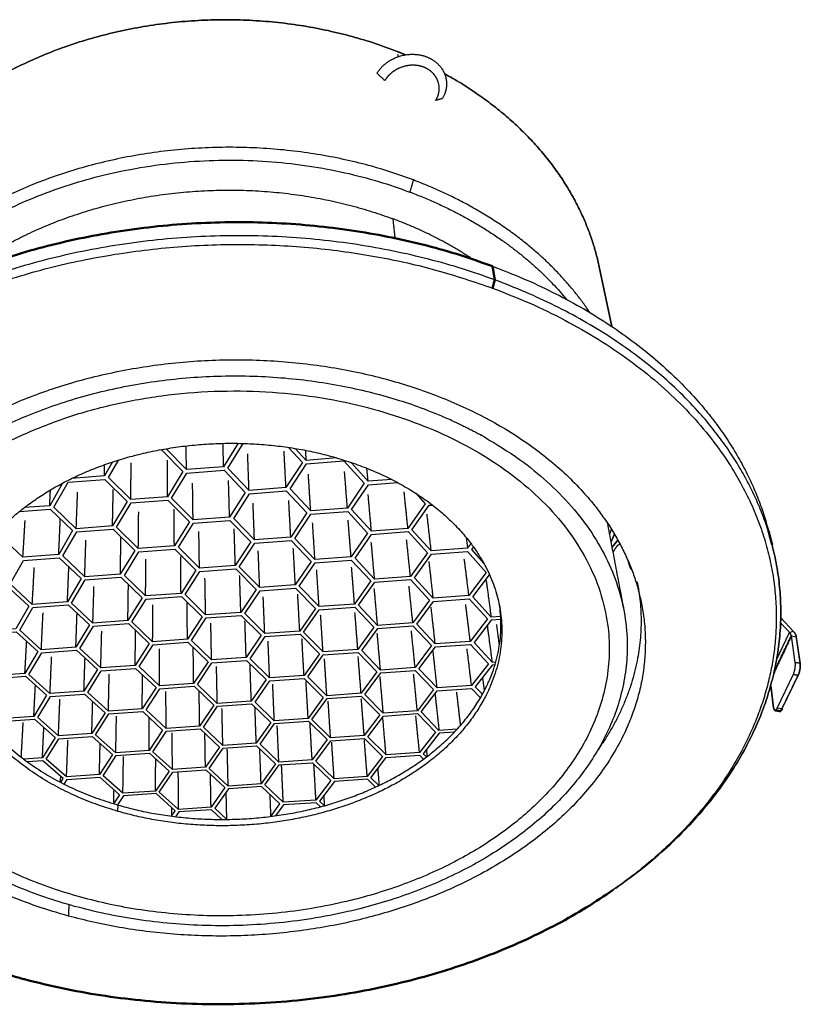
# Model space of a CAD drawing. Header units: millimetres. Extents: x 79 to 259, y 115 to 257.
# Tile 5 of 5: x 217 to 258, y 199 to 252. Entities that reach past the tile are written whole.
import ezdxf

# ---------------------------------------------------------------- set-up
doc = ezdxf.new("R2010")
doc.units = ezdxf.units.MM
doc.layers.add('IGES level 1', color=7, linetype='Continuous', true_color=0xe5eaed)
doc.layers.add('Make2D$Visible$Curvas', color=7, linetype='Continuous')
doc.layers.add('Make2D$Visible$Tangentes', color=7, linetype='Continuous')
doc.layers.add('Make2D$Visible$CurvasDeSiluetaDeEscena', color=7, linetype='Continuous', lineweight=50)

msp = doc.modelspace()

# ---------------------------------------------------------------- linework, layer by layer
at = {"layer": 'IGES level 1'}
msp.add_line((248.516, 235.337), (247.856, 238.488), dxfattribs=at)
msp.add_rational_spline([(247.856, 238.488), (246.504, 244.947), (239.679, 248.702)], [158.279204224, 139.903570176, 144.850025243], degree=2, dxfattribs=at)
at = {"layer": 'Make2D$Visible$Curvas', "color": 254, "true_color": 0xe5eaed}
msp.add_line((247.856, 238.488), (248.516, 235.337), dxfattribs=at)
at = {"layer": 'Make2D$Visible$Curvas', "color": 7, "lineweight": -3, "true_color": 0xffffff}
for points in [[(228.777, 229.154), (228.007, 227.915), (226.041, 227.763), (224.972, 228.868)], [(231.441, 228.936), (232.17, 228.146), (231.303, 226.813), (229.35, 226.663), (228.228, 227.841), (229.043, 229.148)], [(224.713, 228.822), (225.843, 227.657), (225.038, 226.332), (223.097, 226.183), (221.928, 227.354), (222.462, 228.272)], [(233.998, 228.379), (232.374, 228.253), (231.797, 228.88)], [(222.133, 228.166), (221.704, 227.427), (219.981, 227.294)], [(236.891, 227.241), (235.645, 227.146), (235.584, 227.833)], [(219.487, 227.043), (218.815, 225.855), (217.474, 225.752)], [(238.161, 226.512), (238.661, 225.951), (237.748, 224.657), (235.817, 224.512), (234.765, 225.655), (235.657, 226.967), (237.191, 227.084)], [(217.225, 225.555), (218.847, 225.68), (220.028, 224.537), (219.293, 223.269), (217.4, 223.127), (216.21, 224.247), (216.672, 225.08)], [(240.825, 224.177), (240.899, 223.604), (238.978, 223.461), (237.96, 224.587), (238.874, 225.879), (239.041, 225.891)], [(241.21, 223.675), (241.107, 223.534), (241.767, 222.792)], [(242.651, 219.998), (242.144, 219.961), (241.177, 221.031), (242.058, 222.207)], [(242.66, 219.837), (242.148, 219.8), (241.244, 218.616), (242.194, 217.583), (242.395, 217.598)], [(258.218, 217.56), (258.016, 218.967), (258.273, 218.922), (258.477, 217.514)], [(241.047, 218.524), (241.047, 218.523), (241.047, 218.524)], [(242.349, 217.439), (242.197, 217.428), (241.309, 216.285), (241.686, 215.881)], [(258.377, 216.894), (257.513, 215.105), (257.257, 215.15), (258.117, 216.939)], [(240.35, 214.036), (239.388, 213.969), (238.442, 214.947), (239.297, 216.066), (241.116, 216.195), (241.582, 215.698)], [(215.888, 213.862), (216.233, 214.441), (218.006, 214.566), (219.101, 213.594), (218.43, 212.516), (217.445, 212.448)], [(238.252, 214.858), (238.253, 214.86), (238.253, 214.858)], [(240.202, 213.878), (239.394, 213.822), (238.552, 212.74), (238.722, 212.567)], [(236.211, 211.057), (235.789, 211.472), (236.599, 212.533), (238.367, 212.655), (238.566, 212.452)], [(219.399, 211.222), (219.533, 211.433), (218.46, 212.372), (217.625, 212.314)], [(219.578, 211.132), (219.733, 211.375), (221.468, 211.494), (222.512, 210.568), (222.196, 210.093)], [(236.03, 210.973), (235.607, 211.389), (233.86, 211.27), (233.081, 210.23), (233.333, 209.988)], [(230.494, 209.422), (230.982, 210.088), (230.004, 211.007), (228.267, 210.889), (227.536, 209.855), (228.182, 209.264), (228.147, 210.719)], [(225.257, 209.436), (225.45, 209.714), (224.434, 210.628), (222.709, 210.511), (222.392, 210.034)], [(233.128, 209.932), (232.902, 210.148), (231.175, 210.031), (230.752, 209.456)], [(227.921, 209.263), (227.361, 209.774), (225.644, 209.658), (225.472, 209.409)]]:
    msp.add_lwpolyline(points, dxfattribs=at)
for points in [[(231.521, 226.74), (232.39, 228.072), (234.366, 228.225), (235.44, 227.04), (234.55, 225.727), (232.608, 225.579)], [(225.258, 226.26), (226.065, 227.583), (228.028, 227.735), (229.15, 226.558), (228.321, 225.254), (226.392, 225.107)], [(219.038, 225.783), (219.784, 227.097), (221.733, 227.248), (222.903, 226.079), (222.134, 224.784), (220.217, 224.638)], [(228.538, 225.182), (229.369, 226.485), (231.321, 226.635), (232.408, 225.476), (231.555, 224.191), (229.637, 224.047)], [(222.353, 224.713), (223.124, 226.007), (225.063, 226.156), (226.197, 225.005), (225.403, 223.729), (223.498, 223.585)], [(231.769, 224.121), (232.623, 225.405), (234.563, 225.552), (235.616, 224.41), (234.741, 223.145), (232.833, 223.003)], [(225.619, 223.659), (226.414, 224.934), (228.341, 225.08), (229.441, 223.946), (228.624, 222.689), (226.729, 222.548)], [(220.248, 224.466), (222.162, 224.611), (223.307, 223.485), (222.548, 222.236), (220.666, 222.096), (219.511, 223.2)], [(234.951, 223.076), (235.828, 224.34), (237.757, 224.485), (238.777, 223.361), (237.879, 222.114), (235.983, 221.974)], [(228.837, 222.62), (229.655, 223.876), (231.571, 224.02), (232.637, 222.903), (231.797, 221.665), (229.913, 221.526)], [(222.763, 222.168), (223.524, 223.415), (225.427, 223.558), (226.538, 222.449), (225.755, 221.219), (223.884, 221.081)], [(238.087, 222.046), (238.986, 223.291), (240.904, 223.434), (241.89, 222.327), (240.972, 221.098), (239.086, 220.96)], [(217.433, 222.958), (219.324, 223.1), (220.479, 221.998), (219.753, 220.776), (217.894, 220.638), (216.73, 221.719)], [(232.007, 221.597), (232.848, 222.834), (234.753, 222.976), (235.785, 221.876), (234.924, 220.656), (233.051, 220.519)], [(225.967, 221.151), (226.751, 222.381), (228.644, 222.521), (229.721, 221.428), (228.916, 220.216), (227.055, 220.08)], [(220.695, 221.93), (222.575, 222.07), (223.696, 220.984), (222.947, 219.779), (221.098, 219.644), (219.968, 220.709)], [(235.131, 220.589), (235.994, 221.808), (237.888, 221.948), (238.888, 220.864), (238.006, 219.661), (236.143, 219.526)], [(214.679, 221.482), (216.546, 221.621), (217.711, 220.542), (217.017, 219.346), (215.18, 219.211), (214.007, 220.269)], [(229.125, 220.15), (229.931, 221.361), (231.813, 221.5), (232.857, 220.423), (232.031, 219.228), (230.18, 219.094)], [(223.909, 220.917), (225.778, 221.055), (226.866, 219.985), (226.095, 218.798), (224.256, 218.664), (223.158, 219.713)], [(238.21, 219.595), (239.093, 220.797), (240.977, 220.934), (241.946, 219.866), (241.043, 218.681), (239.19, 218.548)], [(217.926, 220.476), (219.783, 220.613), (220.914, 219.549), (220.198, 218.37), (218.371, 218.238), (217.231, 219.28)], [(232.237, 219.163), (233.065, 220.356), (234.936, 220.493), (235.949, 219.431), (235.101, 218.254), (233.261, 218.122)], [(226.303, 218.733), (227.076, 219.919), (228.935, 220.054), (229.991, 219), (229.198, 217.83), (227.369, 217.698)], [(221.126, 219.484), (222.973, 219.619), (224.072, 218.571), (223.332, 217.408), (221.515, 217.278), (220.408, 218.305)], [(235.304, 218.19), (236.153, 219.366), (238.014, 219.501), (238.995, 218.455), (238.128, 217.294), (236.297, 217.164)], [(215.215, 219.052), (217.05, 219.186), (218.191, 218.145), (217.505, 216.99), (215.699, 216.86), (214.551, 217.881)], [(229.403, 217.766), (230.198, 218.935), (232.046, 219.069), (233.07, 218.029), (232.257, 216.876), (230.438, 216.746)], [(218.402, 218.081), (220.227, 218.213), (221.335, 217.186), (220.626, 216.048), (218.831, 215.92), (217.714, 216.927)], [(224.281, 218.506), (226.117, 218.639), (227.184, 217.606), (226.423, 216.46), (224.616, 216.332), (223.54, 217.345)], [(239.197, 218.39), (241.047, 218.523), (241.999, 217.492), (241.111, 216.347), (239.291, 216.219), (238.328, 217.23)], [(227.39, 217.543), (229.216, 217.674), (230.252, 216.656), (229.47, 215.526), (227.672, 215.399), (226.627, 216.398)], [(232.459, 216.813), (233.274, 217.965), (235.113, 218.097), (236.106, 217.072), (235.272, 215.935), (233.463, 215.808)], [(223.358, 217.253), (224.434, 216.242), (223.705, 215.119), (221.918, 214.993), (220.833, 215.985), (221.543, 217.123)], [(235.472, 215.873), (236.307, 217.009), (238.136, 217.139), (239.099, 216.129), (238.245, 215.008), (236.446, 214.882)], [(215.733, 216.706), (217.537, 216.836), (218.654, 215.83), (217.975, 214.715), (216.2, 214.589), (215.075, 215.576)], [(229.672, 215.464), (230.455, 216.593), (232.271, 216.722), (233.276, 215.718), (232.474, 214.604), (230.686, 214.479)], [(224.639, 216.179), (226.444, 216.308), (227.49, 215.31), (226.74, 214.203), (224.963, 214.079), (223.908, 215.057)], [(218.861, 215.768), (220.655, 215.896), (221.74, 214.905), (221.041, 213.804), (219.275, 213.681), (218.181, 214.654)], [(232.673, 214.543), (233.476, 215.656), (235.283, 215.784), (236.258, 214.794), (235.437, 213.695), (233.659, 213.572)], [(227.692, 215.248), (229.488, 215.375), (230.503, 214.392), (229.733, 213.3), (227.965, 213.177), (226.941, 214.143)], [(221.945, 214.843), (223.729, 214.969), (224.784, 213.992), (224.064, 212.907), (222.308, 212.785), (221.244, 213.744)], [(236.456, 214.733), (238.253, 214.858), (239.199, 213.882), (238.359, 212.799), (236.59, 212.678), (235.633, 213.635)], [(224.986, 213.931), (226.76, 214.055), (227.786, 213.092), (227.046, 212.022), (225.299, 211.901), (224.264, 212.847)], [(230.703, 214.331), (232.489, 214.456), (233.475, 213.486), (232.685, 212.409), (230.927, 212.288), (229.931, 213.24)], [(219.304, 213.534), (221.068, 213.658), (222.132, 212.7), (221.441, 211.636), (219.705, 211.517), (218.632, 212.457)], [(232.88, 212.35), (233.672, 213.426), (235.448, 213.549), (236.406, 212.592), (235.597, 211.531), (233.848, 211.411)], [(227.985, 213.032), (229.75, 213.154), (230.747, 212.204), (229.987, 211.148), (228.249, 211.03), (227.243, 211.963)], [(222.333, 212.641), (224.088, 212.762), (225.123, 211.817), (224.412, 210.768), (222.684, 210.651), (221.641, 211.578)], [(230.943, 212.145), (232.699, 212.265), (233.667, 211.328), (232.889, 210.287), (231.159, 210.17), (230.182, 211.09)], [(225.321, 211.759), (227.066, 211.879), (228.072, 210.947), (227.342, 209.912), (225.623, 209.796), (224.608, 210.711)]]:
    msp.add_lwpolyline(points, close=True, dxfattribs=at)
at = {"layer": 'Make2D$Visible$Curvas', "color": 7, "true_color": 0xffffff}
for points in [[(248.53, 223.641, 0), (248.842, 224.037, 0)], [(258.108, 219.227, 0), (257.45, 219.919, 0)], [(256.92, 216.344, 0), (257.074, 215.174, 0)]]:
    msp.add_polyline3d(points, close=True, dxfattribs=at)
at = {"layer": 'Make2D$Visible$Curvas', "color": 254, "true_color": 0xe5eaed}
for points, weights, knots in [([(207.618, 237.37), (208.867, 245.422), (217.952, 249.451), (227.504, 253.688), (237.186, 249.87)], [159.49205621, 136.733475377, 147.815522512, 130.043899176, 147.418712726], [-3.359634, -3.359634, -3.359634, -2.468654, -2.468654, -1.577674, -1.577674, -1.577674]), ([(237.186, 249.87), (227.504, 253.688), (217.952, 249.451), (208.867, 245.422), (207.618, 237.37)], [147.418712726, 130.043899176, 147.815522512, 136.733475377, 159.49205621], [-1.532838, -1.532838, -1.532838, -0.641858, -0.641858, 0.249121, 0.249121, 0.249121]), ([(199.544, 223.03), (201.6, 233.241), (214.565, 238.264), (228.432, 243.637), (242.22, 238.518)], [136.859945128, 115.890352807, 123.376201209, 108.360785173, 123.174047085], [-4.763083, -4.763083, -4.763083, -3.902338, -3.902338, -3.041593, -3.041593, -3.041593]), ([(242.336, 237.798), (228.457, 242.927), (214.499, 237.544), (201.453, 232.512), (199.396, 222.29)], [122.368252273, 107.628470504, 122.570406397, 115.158038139, 136.054150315], [1.686769, 1.686769, 1.686769, 2.547514, 2.547514, 3.40826, 3.40826, 3.40826])]:
    msp.add_rational_spline(points, weights, degree=2, knots=knots, dxfattribs=at)
at = {"layer": 'Make2D$Visible$Curvas', "color": 254, "lineweight": -3, "true_color": 0xe5eaed}
for points, weights, degree, knots in [([(236.116, 248.721), (236.352, 249.12), (236.761, 249.44), (237.748, 249.772), (238.284, 249.768), (238.744, 249.586), (239.203, 249.405), (239.548, 249.064), (239.854, 248.227), (239.804, 247.77), (239.563, 247.38)], [142.695455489, 142.350079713, 142.098369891, 141.868278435, 141.896500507, 142.051948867, 142.207459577, 142.477457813, 143.148609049, 143.523531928, 143.867040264], 3, [1, 1, 1, 1, 1.5, 1.5, 2, 2, 2, 2.5, 2.5, 3, 3, 3, 3]), ([(239.221, 247.287), (239.265, 247.36), (239.304, 247.438), (239.348, 247.562), (239.361, 247.605), (239.381, 247.692), (239.391, 247.753), (239.408, 247.9), (239.413, 248.078), (239.298, 248.403), (239.248, 248.493), (239.173, 248.603), (239.148, 248.635), (239.099, 248.693), (239.087, 248.706), (238.919, 248.874), (238.758, 248.974), (238.507, 249.073), (238.417, 249.099), (238.273, 249.127), (238.224, 249.134), (238.123, 249.143), (238.053, 249.146), (237.882, 249.146), (237.679, 249.133), (237.299, 249), (237.193, 248.948), (237.064, 248.873), (237.026, 248.848), (236.957, 248.801), (236.942, 248.79), (236.739, 248.629), (236.614, 248.483), (236.526, 248.335)], [143.398300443, 143.33469091, 143.267355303, 143.162066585, 143.126263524, 143.053553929, 143.003384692, 142.883344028, 142.739670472, 142.484076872, 142.413699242, 142.32775776, 142.302339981, 142.257235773, 142.246953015, 142.113896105, 142.032986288, 141.948019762, 141.924010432, 141.896707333, 141.889057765, 141.877019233, 141.871721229, 141.863315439, 141.862745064, 141.950640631, 141.988131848, 142.04425872, 142.063001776, 142.099094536, 142.10728609, 142.23361204, 142.355458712, 142.483154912], 3, [4, 4, 4, 4, 4.0625, 4.0625, 4.09375, 4.09375, 4.125, 4.125, 4.25, 4.25, 4.3125, 4.3125, 4.34375, 4.34375, 4.375, 4.375, 4.5, 4.5, 4.5625, 4.5625, 4.59375, 4.59375, 4.625, 4.625, 4.75, 4.75, 4.8125, 4.8125, 4.84375, 4.84375, 4.875, 4.875, 5, 5, 5, 5]), ([(238.036, 243.079), (227.691, 247), (217.478, 242.651), (211.116, 239.943), (208.196, 234.949)], [137.91413255, 121.466968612, 138.310942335, 131.465038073, 139.15711623], 2, [8.283185, 8.283185, 8.283185, 9.174165, 9.174165, 9.774847, 9.774847, 9.774847]), ([(208.594, 204.617), (191.775, 215.254), (203.181, 229.237), (217.298, 246.543), (242.209, 237.365)], [155.449455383, 110.985538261, 129.164133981, 89.6693719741, 122.33505047], 2, [0.416325, 0.416325, 0.416325, 1.778959, 1.778959, 3.141593, 3.141593, 3.141593]), ([(242.209, 237.365), (255.878, 232.329), (257.122, 221.552), (258.198, 212.232), (248.593, 205.536)], [122.33505047, 113.691355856, 136.361176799, 131.458603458, 154.276986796], 2, [3.141593, 3.141593, 3.141593, 4.048683, 4.048683, 4.955774, 4.955774, 4.955774]), ([(206.32, 219.56), (207.445, 227.426), (217.373, 231.446), (227.872, 235.698), (238.547, 231.937)], [138.359817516, 117.816079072, 127.233503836, 111.406565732, 126.812500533], 2, [1.344796, 1.344796, 1.344796, 2.243194, 2.243194, 3.141593, 3.141593, 3.141593]), ([(215.515, 229.62), (226.196, 235.321), (238.056, 231.169), (239.204, 230.767), (240.27, 230.27), (256.394, 222.754), (246.397, 210.995), (237.055, 200.005), (220.128, 204.669)], [111.464715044, 100.592159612, 127.405355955, 124.863968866, 122.835879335, 98.6001926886, 147.66478189, 114.335165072, 155.464474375], 2, [18.169973, 18.169973, 18.169973, 19.179482, 19.179482, 19.300779, 19.300779, 20.750278, 20.750278, 22.321074, 22.321074, 22.321074]), ([(220.455, 205.153), (202.903, 210.012), (209.254, 222.447), (216.999, 237.614), (237.572, 230.454)], [154.84093841, 105.27968237, 135.481931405, 86.3207024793, 128.02889192], 2, [4.141593, 4.141593, 4.141593, 5.712389, 5.712389, 7.283185, 7.283185, 7.283185]), ([(237.572, 230.454), (256.317, 223.931), (245.621, 211.234), (236.709, 200.654), (220.455, 205.153)], [128.02889192, 94.7394928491, 147.387898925, 113.69847274, 154.84093841], 2, [1, 1, 1, 2.570796, 2.570796, 4.141593, 4.141593, 4.141593]), ([(213.676, 219.481), (214.139, 224.823), (220.737, 227.639), (227.606, 230.572), (234.742, 228.144)], [142.017656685, 121.921832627, 133.929046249, 117.117067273, 133.442027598], 2, [7.894298, 7.894298, 7.894298, 8.83058, 8.83058, 9.766861, 9.766861, 9.766861]), ([(248.583, 223.36), (248.72, 223.65), (248.852, 223.818), (248.975, 223.831), (248.981, 223.831), (248.986, 223.831)], [153.497137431, 153.020786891, 152.444738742, 151.822036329, 151.793123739, 151.76422418], 3, [3.1239369, 3.1239369, 3.1239369, 3.1239369, 3.5, 3.5, 3.518313, 3.518313, 3.518313, 3.518313]), ([(250.089, 220.691), (251.908, 211.588), (241.059, 206.099), (231.103, 201.061), (219.806, 204.158)], [137.21819167, 124.218427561, 153.567813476, 135.353934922, 156.040299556], 2, [4.027302, 4.027302, 4.027302, 5.155244, 5.155244, 6.283185, 6.283185, 6.283185]), ([(222.428, 210.024), (229.822, 207.885), (236.438, 211.168), (243.416, 214.63), (242.598, 220.518)], [153.448971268, 133.514802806, 152.042989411, 126.591491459, 141.604973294], 2, [1.769029, 1.769029, 1.769029, 2.858089, 2.858089, 3.947149, 3.947149, 3.947149]), ([(242.644, 220.187), (243.462, 214.299), (236.466, 210.837), (229.834, 207.555), (222.422, 209.693)], [141.239412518, 126.278801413, 151.677428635, 133.20211276, 153.083410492], 2, [4.447149, 4.447149, 4.447149, 5.536209, 5.536209, 6.625269, 6.625269, 6.625269])]:
    msp.add_rational_spline(points, weights, degree=degree, knots=knots, dxfattribs=at)
at = {"layer": 'Make2D$Visible$Curvas', "color": 254, "true_color": 0xe5eaed}
for points, weights, degree in [([(237.186, 249.87), (237.402, 249.785), (237.615, 249.696)], [147.418712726, 147.1395355, 146.881901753], 2), ([(237.615, 249.696), (237.402, 249.785), (237.186, 249.87)], [146.881901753, 147.1395355, 147.418712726], 2), ([(239.679, 248.702), (246.504, 244.947), (247.856, 238.488)], [144.850025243, 139.903570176, 158.279204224], 2), ([(242.22, 238.518), (254.33, 234.023), (256.797, 224.549)], [123.174047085, 116.583373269, 135.384713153], 2), ([(256.989, 223.81), (254.52, 233.295), (242.336, 237.798)], [134.57891834, 115.842829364, 122.368252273], 2), ([(256.797, 224.549), (256.989, 223.81)], [133.364803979, 132.571031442], 1), ([(248.477, 223.923), (248.572, 224.138), (248.66, 224.354)], [142.447785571, 142.391794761, 142.363776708], 2), ([(248.66, 224.354), (248.572, 224.138), (248.477, 223.923)], [142.363776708, 142.391794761, 142.447785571], 2), ([(256.989, 223.81), (259.726, 213.297), (248.742, 205.639)], [134.57891834, 127.547786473, 154.622324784], 2), ([(248.742, 205.639), (259.726, 213.297), (256.989, 223.81)], [154.622324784, 127.547786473, 134.57891834], 2)]:
    msp.add_rational_spline(points, weights, degree=degree, dxfattribs=at)
at = {"layer": 'Make2D$Visible$Curvas', "color": 254, "lineweight": -3, "true_color": 0xe5eaed}
for points, weights, degree in [([(236.526, 248.335), (236.116, 248.721)], [142.484333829, 142.695455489], 1), ([(239.563, 247.38), (239.221, 247.287)], [143.867040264, 143.398300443], 1), ([(210.714, 237.316), (221.457, 248.625), (237.846, 242.441)], [132.098598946, 101.682732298, 137.860257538], 2), ([(247.364, 236.067), (244.26, 240.72), (238.036, 243.079)], [138.250759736, 131.298442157, 137.91413255], 2), ([(237.846, 242.441), (243.069, 240.471), (246.127, 236.767)], [137.860257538, 130.473308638, 133.027493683], 2), ([(241.155, 238.894), (239.247, 240.171), (236.946, 241.028)], [135.464003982, 136.070006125, 139.103300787], 2), ([(238.547, 231.937), (248.547, 228.414), (250.089, 220.691)], [126.812500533, 117.367430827, 137.21819167], 2), ([(234.742, 228.144), (241.877, 225.716), (242.644, 220.187)], [133.442027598, 120.275709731, 141.239412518], 2), ([(248.281, 224.952), (249.162, 220.314)], [142.291898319, 137.140413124], 1), ([(248.498, 224.618), (248.449, 224.481), (248.397, 224.344)], [148.257311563, 148.182538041, 148.119821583], 2), ([(248.148, 223.237), (248.154, 223.224), (248.161, 223.211)], [129.978456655, 130.00456686, 130.030793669], 2), ([(249.587, 222.438), (249.518, 222.529), (249.452, 222.69), (249.395, 222.912)], [148.332202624, 148.731630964, 149.111335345, 149.442604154], 3), ([(249.861, 221.835), (250.792, 217.175), (247.771, 212.916)], [138.463510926, 131.37959568, 136.61728105], 2), ([(250.089, 220.691), (249.861, 221.835)], [137.152535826, 138.397259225], 1), ([(242.598, 220.518), (242.644, 220.187)], [139.318979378, 138.959320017], 1), ([(213.705, 219.812), (213.091, 212.724), (222.428, 210.024)], [142.383217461, 120.996502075, 153.448971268], 2), ([(219.806, 204.158), (204.708, 208.297), (206.32, 219.56)], [156.040299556, 118.022236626, 138.359817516], 2), ([(220.128, 204.669), (205.793, 208.618), (207.248, 219.293)], [155.464474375, 118.220339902, 138.648831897], 2), ([(222.422, 209.693), (213.062, 212.393), (213.676, 219.481)], [153.083410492, 120.702094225, 142.017656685], 2), ([(248.593, 205.536), (235.112, 196.137), (217.537, 200.797)], [154.276986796, 131.678717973, 160.517749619], 2), ([(217.537, 200.797), (212.538, 202.122), (208.594, 204.617)], [160.517749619, 155.295856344, 155.449455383], 2)]:
    msp.add_rational_spline(points, weights, degree=degree, dxfattribs=at)
at = {"layer": 'Make2D$Visible$Curvas', "color": 7, "lineweight": -3, "true_color": 0xffffff}
for points, weights, degree in [([(228.007, 227.915), (227.974, 229.152)], [134.842030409, 136.240650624], 1), ([(226.041, 227.763), (226.029, 229.018)], [134.98748287, 136.406670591], 1), ([(229.35, 226.663), (229.278, 228.595)], [136.02579399, 138.219158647], 1), ([(231.303, 226.813), (231.201, 228.744)], [135.88034153, 138.073706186], 1), ([(232.374, 228.253), (232.341, 228.782)], [134.519957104, 135.114076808], 1), ([(223.097, 226.183), (223.125, 228.116)], [136.493319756, 138.686684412], 1), ([(225.038, 226.332), (225.035, 228.265)], [136.347867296, 138.541231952], 1), ([(225.118, 228.404), (225.118, 228.404)], [138.407830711, 138.407196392], 1), ([(235.645, 227.146), (234.742, 228.144)], [135.558268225, 134.619066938], 1), ([(221.704, 227.427), (221.72, 228.024)], [135.309556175, 135.980235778], 1), ([(232.216, 227.806), (232.216, 227.805)], [138.975030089, 138.975345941], 1), ([(234.55, 225.727), (234.397, 227.661)], [136.918652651, 139.112017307], 1), ([(226.392, 225.107), (226.367, 227.043)], [137.531630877, 139.724995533], 1), ([(228.321, 225.254), (228.266, 227.189)], [137.386178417, 139.579543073], 1), ([(232.608, 225.579), (232.486, 227.514)], [137.064105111, 139.257469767], 1), ([(218.815, 225.855), (218.856, 226.688)], [136.815393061, 137.751411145], 1), ([(220.217, 224.638), (220.29, 226.575)], [137.999156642, 140.192521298], 1), ([(222.134, 224.784), (222.176, 226.72)], [137.853704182, 140.047068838], 1), ([(237.748, 224.657), (237.547, 226.594)], [137.956963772, 140.150328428], 1), ([(229.637, 224.047), (229.562, 225.985)], [138.569941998, 140.763306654], 1), ([(231.555, 224.191), (231.45, 226.129)], [138.424489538, 140.617854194], 1), ([(235.817, 224.512), (235.646, 226.449)], [138.102416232, 140.295780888], 1), ([(223.498, 223.585), (223.519, 225.524)], [139.037467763, 141.230832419], 1), ([(225.403, 223.729), (225.394, 225.667)], [138.892015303, 141.085379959], 1), ([(225.61, 225.601), (225.607, 225.597)], [141.15097069, 141.1546007], 1), ([(217.4, 223.127), (217.515, 225.066)], [139.504993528, 141.698358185], 1), ([(219.293, 223.269), (219.377, 225.167)], [139.359541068, 141.505630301], 1), ([(232.833, 223.003), (232.71, 224.943)], [139.608253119, 141.801617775], 1), ([(234.741, 223.145), (234.588, 225.085)], [139.462800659, 141.656165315], 1), ([(238.978, 223.461), (238.759, 225.4)], [139.140727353, 141.334092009], 1), ([(226.729, 222.548), (226.7, 224.488)], [140.075778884, 142.26914354], 1), ([(228.624, 222.689), (228.566, 224.629)], [139.930326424, 142.12369108], 1), ([(228.65, 224.761), (228.651, 224.762)], [141.990085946, 141.989534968], 1), ([(220.666, 222.096), (220.73, 224.037)], [140.543304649, 142.736669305], 1), ([(222.548, 222.236), (222.583, 224.177)], [140.397852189, 142.591216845], 1), ([(222.59, 224.189), (222.591, 224.19)], [142.578994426, 142.578277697], 1), ([(235.653, 224.087), (235.653, 224.087)], [142.664623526, 142.664862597], 1), ([(235.983, 221.974), (235.812, 223.915)], [140.64656424, 142.839928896], 1), ([(237.879, 222.114), (237.679, 224.055)], [140.50111178, 142.694476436], 1), ([(237.884, 224.345), (237.884, 224.345)], [142.399632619, 142.398981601], 1), ([(229.913, 221.526), (229.836, 223.468)], [141.114090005, 143.307454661], 1), ([(231.797, 221.665), (231.691, 223.607)], [140.968637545, 143.162002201], 1), ([(240.899, 223.604), (241.081, 223.852)], [138.995274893, 138.747904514], 1), ([(223.884, 221.081), (223.898, 223.023)], [141.58161577, 143.774980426], 1), ([(225.755, 221.219), (225.741, 223.161)], [141.43616331, 143.629527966], 1), ([(225.773, 223.212), (225.774, 223.213)], [143.577018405, 143.57627466], 1), ([(239.086, 220.96), (238.869, 222.903)], [141.684875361, 143.878240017], 1), ([(240.972, 221.098), (240.726, 223.041)], [141.539422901, 143.732787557], 1), ([(217.894, 220.638), (218, 222.581)], [142.049141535, 144.242506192], 1), ([(219.731, 222.711), (219.732, 222.711)], [144.104941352, 144.104887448], 1), ([(219.753, 220.776), (219.827, 222.62)], [141.903689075, 143.984542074], 1), ([(233.051, 220.519), (232.926, 222.462)], [142.152401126, 144.345765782], 1), ([(234.924, 220.656), (234.771, 222.599)], [142.006948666, 144.200313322], 1), ([(234.914, 222.804), (234.914, 222.805)], [143.986179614, 143.98552976], 1), ([(227.055, 220.08), (227.021, 222.024)], [142.619926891, 144.813291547], 1), ([(228.916, 220.216), (228.854, 222.16)], [142.474474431, 144.667839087], 1), ([(228.912, 222.248), (228.913, 222.249)], [144.574907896, 144.574193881], 1), ([(229.062, 222.097), (229.06, 222.093)], [144.733699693, 144.737059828], 1), ([(241.883, 221.905), (242.144, 219.961)], [144.916551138, 142.723186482], 1), ([(221.098, 219.644), (221.155, 221.588)], [143.087452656, 145.280817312], 1), ([(222.947, 219.779), (222.975, 221.682)], [142.942000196, 145.088089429], 1), ([(236.143, 219.526), (235.972, 221.47)], [143.190712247, 145.384076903], 1), ([(238.006, 219.661), (237.807, 221.605)], [143.045259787, 145.238624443], 1), ([(230.18, 219.094), (230.1, 221.038)], [143.658238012, 145.851602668], 1), ([(232.031, 219.228), (231.923, 221.172)], [143.512785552, 145.706150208], 1), ([(241.006, 220.901), (241.007, 220.902)], [145.982168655, 145.981471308], 1), ([(224.256, 218.664), (224.265, 220.609)], [144.125763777, 146.319128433], 1), ([(226.095, 218.798), (226.076, 220.742)], [143.980311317, 146.173675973], 1), ([(226.084, 220.754), (226.084, 220.754)], [146.161505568, 146.160766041], 1), ([(238.917, 220.557), (238.917, 220.556)], [146.354216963, 146.354832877], 1), ([(239.19, 218.548), (238.975, 220.493)], [144.229023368, 146.422388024], 1), ([(241.043, 218.681), (240.8, 220.626)], [144.083570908, 146.276935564], 1), ([(218.371, 218.238), (218.467, 220.183)], [144.593289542, 146.786654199], 1), ([(220.198, 218.37), (220.262, 220.163)], [144.447837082, 146.46730291], 1), ([(229.198, 217.83), (229.133, 219.775)], [145.018622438, 147.211987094], 1), ([(233.261, 218.122), (233.135, 220.067)], [144.696549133, 146.889913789], 1), ([(235.101, 218.254), (234.948, 220.199)], [144.551096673, 146.744461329], 1), ([(242.515, 219.827), (242.515, 219.827), (242.515, 219.827)], [146.954044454, 146.953776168, 146.953507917], 2), ([(221.277, 219.495), (221.278, 219.494)], [147.528985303, 147.529808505], 1), ([(221.515, 217.278), (221.565, 219.224)], [145.631600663, 147.824965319], 1), ([(223.332, 217.408), (223.354, 219.256)], [145.486148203, 147.567001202], 1), ([(227.369, 217.698), (227.332, 219.644)], [145.164074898, 147.357439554], 1), ([(238.128, 217.294), (237.931, 219.24)], [145.589407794, 147.78277245], 1), ([(241.937, 219.524), (242.194, 217.583)], [147.454318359, 145.267334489], 1), ([(241.942, 219.53), (241.942, 219.53)], [147.460262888, 147.460243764], 1), ([(242.587, 218.492), (242.44, 219.566)], [146.201592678, 147.420274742], 1), ([(217.346, 218.916), (217.346, 218.916)], [148.168886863, 148.168860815], 1), ([(217.505, 216.99), (217.599, 218.685)], [145.953673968, 147.86062595], 1), ([(230.438, 216.746), (230.355, 218.692)], [146.202386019, 148.395750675], 1), ([(232.257, 216.876), (232.147, 218.822)], [146.056933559, 148.250298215], 1), ([(232.349, 218.762), (232.346, 218.759)], [148.315950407, 148.319518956], 1), ([(236.297, 217.164), (236.127, 219.109)], [145.734860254, 147.92822491], 1), ([(258.273, 218.922), (258.27, 218.943), (258.264, 218.965)], [149.94754451, 149.830616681, 149.998944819], 2), ([(258.264, 218.965), (258.27, 218.943), (258.273, 218.922)], [149.998944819, 149.830616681, 149.94754451], 2), ([(258.477, 217.514), (258.273, 218.922)], [148.286370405, 149.94754451], 1), ([(224.616, 216.332), (224.619, 218.278)], [146.669911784, 148.86327644], 1), ([(226.423, 216.46), (226.4, 218.365)], [146.524459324, 148.670548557], 1), ([(239.291, 216.219), (239.078, 218.165)], [146.773171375, 148.966536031], 1), ([(241.111, 216.347), (240.872, 218.294)], [146.627718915, 148.821083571], 1), ([(218.831, 215.92), (218.919, 217.866)], [147.13743755, 149.330802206], 1), ([(220.626, 216.048), (220.682, 217.791)], [146.991985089, 148.953581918], 1), ([(233.463, 215.808), (233.337, 217.754)], [147.24069714, 149.434061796], 1), ([(235.272, 215.936), (235.119, 217.882)], [147.095754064, 149.288609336], 1), ([(235.205, 218.001), (235.206, 218.002)], [149.155208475, 149.154540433], 1), ([(227.425, 217.545), (227.426, 217.544)], [149.677030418, 149.677824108], 1), ([(227.672, 215.399), (227.631, 217.345)], [147.708222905, 149.901587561], 1), ([(229.47, 215.526), (229.402, 217.472)], [147.562770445, 149.756135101], 1), ([(258.117, 216.939), (258.263, 217.242), (258.218, 217.56)], [148.240349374, 104.584047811, 148.273696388], 2), ([(258.477, 217.514), (258.523, 217.197), (258.377, 216.894)], [148.286370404, 104.593009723, 148.253023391], 2), ([(258.377, 216.894), (258.523, 217.197), (258.477, 217.514)], [148.253023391, 104.593009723, 148.286370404], 2), ([(217.756, 216.638), (217.757, 216.638)], [150.717725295, 150.717664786], 1), ([(221.918, 214.993), (221.961, 216.939)], [148.175748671, 150.369113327], 1), ([(223.57, 217.054), (223.57, 217.054)], [150.236178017, 150.236155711], 1), ([(223.705, 215.119), (223.719, 216.913)], [148.03029621, 150.050083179], 1), ([(236.446, 214.882), (236.277, 216.828)], [148.279008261, 150.472372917], 1), ([(238.245, 215.008), (238.05, 216.954)], [148.133555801, 150.326920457], 1), ([(241.792, 216.079), (241.701, 216.789)], [147.727147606, 148.524672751], 1), ([(257.513, 215.105), (258.377, 216.894)], [150.270046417, 148.253023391], 1), ([(217.975, 214.715), (218.06, 216.364)], [148.497821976, 150.353091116], 1), ([(224.786, 216.19), (224.787, 216.189)], [151.21857874, 151.2191975], 1), ([(230.686, 214.479), (230.602, 216.425)], [148.746534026, 150.939898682], 1), ([(232.474, 214.604), (232.364, 216.55)], [148.601081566, 150.794446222], 1), ([(219.275, 213.681), (219.356, 215.627)], [149.681585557, 151.874950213], 1), ([(224.963, 214.079), (224.961, 216.025)], [149.214059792, 151.407424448], 1), ([(226.74, 214.203), (226.714, 216.051)], [149.068607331, 151.149460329], 1), ([(235.437, 213.695), (235.284, 215.642)], [149.639392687, 151.832757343], 1), ([(235.48, 215.584), (235.478, 215.581)], [151.898617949, 151.901978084], 1), ([(239.178, 215.91), (239.388, 213.969)], [151.504701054, 149.317319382], 1), ([(240.533, 214.243), (240.328, 215.997)], [149.436039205, 151.415705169], 1), ([(221.041, 213.804), (221.089, 215.499)], [149.536133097, 151.443085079], 1), ([(227.783, 215.255), (227.783, 215.255)], [152.292601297, 152.292992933], 1), ([(227.965, 213.177), (227.921, 215.123)], [150.252370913, 152.445735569], 1), ([(229.733, 213.3), (229.664, 215.204)], [150.106918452, 152.253007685], 1), ([(233.659, 213.572), (233.532, 215.518)], [149.784845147, 151.978209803], 1), ([(257.143, 215.036), (257.091, 215.045), (257.074, 215.174)], [150.609218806, 139.671806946, 150.963060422], 2), ([(257.074, 215.174), (257.091, 215.045), (257.143, 215.036)], [150.963060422, 139.671806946, 150.609218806], 2), ([(257.257, 215.15), (257.197, 215.026), (257.143, 215.036)], [150.2573724, 138.607407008, 150.609218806], 2), ([(257.143, 215.036), (257.399, 214.991)], [150.168858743, 150.181495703], 1), ([(257.399, 214.991), (257.453, 214.981), (257.513, 215.105)], [150.621892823, 138.619087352, 150.270046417], 2), ([(222.201, 214.861), (222.202, 214.861)], [152.760127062, 152.761118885], 1), ([(222.308, 212.785), (222.344, 214.73)], [150.719896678, 152.913261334], 1), ([(224.064, 212.907), (224.074, 214.649)], [150.574444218, 152.536041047], 1), ([(236.59, 212.678), (236.422, 214.623)], [150.823156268, 153.016520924], 1), ([(238.359, 212.799), (238.165, 214.745)], [150.677703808, 152.871068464], 1), ([(217.398, 214.382), (217.297, 212.561)], [153.330313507, 151.275263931], 1), ([(218.43, 212.516), (218.506, 214.122)], [151.041969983, 152.848454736], 1), ([(230.927, 212.288), (230.84, 214.234)], [151.290682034, 153.48404669], 1), ([(232.685, 212.409), (232.573, 214.354)], [151.145229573, 153.338594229], 1), ([(225.299, 211.901), (225.292, 213.846)], [151.758207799, 153.951572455], 1), ([(227.046, 212.022), (227.017, 213.814)], [151.612755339, 153.632221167], 1), ([(235.597, 211.531), (235.444, 213.475)], [152.183540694, 154.37690535], 1), ([(219.705, 211.517), (219.778, 213.461)], [152.225733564, 154.41909822], 1), ([(221.441, 211.636), (221.482, 213.285)], [152.080281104, 153.935765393], 1), ([(228.249, 211.03), (228.201, 212.974)], [152.79651892, 154.989883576], 1), ([(229.987, 211.148), (229.918, 212.994)], [152.65106646, 154.731919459], 1), ([(233.848, 211.411), (233.72, 213.356)], [152.328993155, 154.522357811], 1), ([(238.774, 212.607), (238.736, 212.976)], [151.138190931, 151.550473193], 1), ([(222.684, 210.651), (222.715, 212.594)], [153.264044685, 155.457409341], 1), ([(224.412, 210.768), (224.417, 212.462)], [153.118592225, 155.02591785], 1), ([(231.159, 210.17), (231.071, 212.113)], [153.834830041, 156.028194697], 1), ([(232.889, 210.287), (232.778, 212.189)], [153.68937758, 155.835922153], 1), ([(236.239, 211.071), (236.165, 211.965)], [152.839665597, 153.84068993], 1), ([(219.383, 211.565), (219.37, 211.237)], [153.076508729, 152.711340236], 1), ([(225.623, 209.796), (225.612, 211.739)], [154.302355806, 156.495720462], 1), ([(227.106, 211.841), (227.107, 211.841)], [156.367493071, 156.367427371], 1), ([(227.342, 209.912), (227.311, 211.652)], [154.156903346, 156.118500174], 1), ([(230.374, 211.357), (230.393, 211.359), (230.413, 211.362)], [156.938737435, 156.944904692, 156.951346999], 2), ([(222.197, 210.847), (222.182, 210.097)], [154.839230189, 153.998818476], 1), ([(230.444, 210.594), (230.491, 209.422)], [156.076671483, 154.761102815], 1), ([(233.345, 209.992), (233.312, 210.538)], [154.085667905, 154.696223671], 1), ([(225.252, 209.892), (225.254, 209.437)], [155.268544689, 154.759418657], 1)]:
    msp.add_rational_spline(points, weights, degree=degree, dxfattribs=at)
at = {"layer": 'Make2D$Visible$Curvas', "color": 7, "true_color": 0xffffff}
for points, weights in [([(258.108, 219.227), (258.229, 219.1), (258.264, 218.965)], [150.280546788, 145.039531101, 149.998944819]), ([(258.264, 218.965), (258.229, 219.1), (258.108, 219.227)], [149.998944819, 145.039531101, 150.280546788])]:
    msp.add_rational_spline(points, weights, degree=2, dxfattribs=at)
at = {"layer": 'Make2D$Visible$CurvasDeSiluetaDeEscena', "color": 254, "true_color": 0xe5eaed}
msp.add_lwpolyline([(242.22, 238.518), (242.336, 237.798), (242.209, 237.365)], dxfattribs=at)
msp.add_rational_spline([(199.544, 223.03), (201.6, 233.241), (214.565, 238.264), (228.432, 243.637), (242.22, 238.518)], [136.859945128, 115.890352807, 123.376201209, 108.360785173, 123.174047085], degree=2, knots=[1.1, 1.1, 1.1, 1.960745, 1.960745, 2.82149, 2.82149, 2.82149], dxfattribs=at)
for points, weights, degree in [([(256.797, 224.549), (256.989, 223.81)], [133.364803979, 132.571031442], 1), ([(248.593, 205.536), (235.112, 196.137), (217.537, 200.797)], [154.276986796, 131.678717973, 160.517749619], 2), ([(217.537, 200.797), (212.538, 202.122), (208.594, 204.617)], [160.517749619, 155.295856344, 155.449455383], 2)]:
    msp.add_rational_spline(points, weights, degree=degree, dxfattribs=at)
at = {"layer": 'Make2D$Visible$CurvasDeSiluetaDeEscena', "color": 7, "true_color": 0xffffff}
for points, weights, degree in [([(257.399, 214.991), (257.143, 215.036)], [150.181495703, 150.168858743], 1), ([(257.513, 215.105), (257.453, 214.981), (257.399, 214.991)], [150.270046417, 138.619087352, 150.621892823], 2)]:
    msp.add_rational_spline(points, weights, degree=degree, dxfattribs=at)
at = {"layer": 'Make2D$Visible$Tangentes', "color": 7, "lineweight": -3, "true_color": 0xffffff}
msp.add_lwpolyline([(257.23, 217.709), (257.913, 219.158), (258.108, 219.227)], dxfattribs=at)
at = {"layer": 'Make2D$Visible$Tangentes', "color": 254, "lineweight": -3, "true_color": 0xe5eaed}
for points, weights in [([(237.205, 249.717), (237.221, 249.595)], [147.189872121, 147.007774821]), ([(237.296, 248.994), (237.296, 248.994)], [146.119639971, 146.119149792]), ([(238.036, 243.079), (237.846, 242.441)], [137.91413255, 137.860257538]), ([(236.946, 241.028), (237.061, 240)], [139.103300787, 137.783572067]), ([(222.422, 209.693), (222.428, 210.024)], [153.083410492, 153.448971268]), ([(219.826, 204.754), (219.806, 204.158)], [156.689290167, 156.040299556])]:
    msp.add_rational_spline(points, weights, degree=1, dxfattribs=at)
msp.add_rational_spline([(214.15, 238.1), (216.039, 239.537), (218.374, 240.547), (227.565, 244.523), (236.946, 241.028)], [136.009261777, 136.47759791, 139.553998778, 122.443010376, 139.103300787], degree=2, knots=[-1.158847, -1.158847, -1.158847, -0.903092, -0.903092, 0, 0, 0], dxfattribs=at)
at = {"layer": 'Make2D$Visible$Tangentes', "color": 7, "lineweight": -3, "true_color": 0xffffff}
for points, weights, degree in [([(257.913, 219.158), (257.442, 219.655)], [150.142996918, 150.632239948], 1), ([(258.016, 218.967), (257.086, 217)], [149.934870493, 152.146239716], 1), ([(257.103, 217.074), (258.011, 218.994)], [152.125480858, 149.966995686], 1), ([(258.011, 218.994), (257.989, 219.078), (257.913, 219.158)], [149.966995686, 144.951791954, 150.142996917], 2), ([(258.011, 218.994), (258.014, 218.98), (258.016, 218.967)], [149.966995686, 149.808283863, 149.934870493], 2), ([(258.477, 217.514), (258.218, 217.56)], [148.286370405, 148.273696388], 1), ([(258.117, 216.939), (258.377, 216.894)], [148.240349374, 148.253023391], 1)]:
    msp.add_rational_spline(points, weights, degree=degree, dxfattribs=at)

doc.saveas('drawing.dxf')
